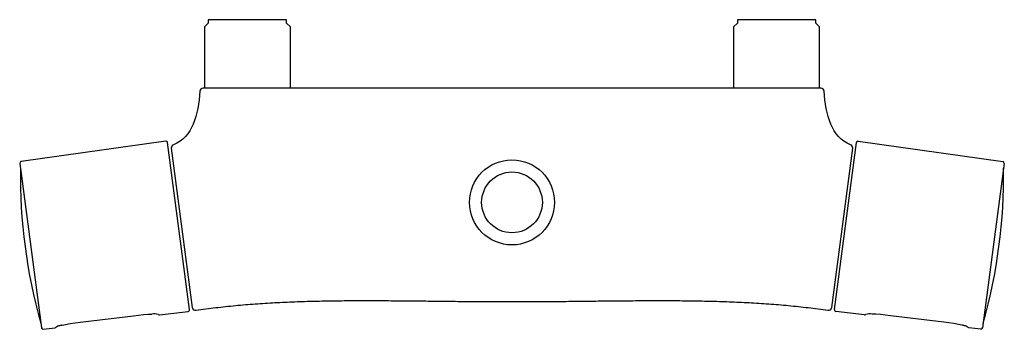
# Model space of a CAD drawing. Header units: millimetres. Extents: x -149 to 149, y -94 to 0.
import ezdxf

# ---------------------------------------------------------------- set-up
doc = ezdxf.new("R2010")
doc.units = ezdxf.units.MM
doc.header["$MEASUREMENT"] = 0
doc.layers.add('PLANNING', color=1, linetype='Continuous')

# ---------------------------------------------------------------- blocks, each defined once
blk = doc.blocks.new('83810000_t')
at = {"layer": 'PLANNING'}
for p, q in [((-68.15, 0), (-91.85, 0)), ((-91.85, 0), (-91.85, -1)), ((-68.15, -1), (-68.15, 0)), ((91.85, 0), (68.15, 0)), ((68.15, 0), (68.15, -1)), ((91.85, -1), (91.85, 0)), ((-91.85, -1), (-93, -2.15)), ((-93, -2.15), (-93, -20.7)), ((-67, -2.15), (-68.15, -1)), ((-67, -20.7), (-67, -2.15)), ((68.15, -1), (67, -2.15)), ((67, -2.15), (67, -20.7)), ((93, -2.15), (91.85, -1)), ((93, -20.7), (93, -2.15)), ((93.38, -20.7), (-93.38, -20.7)), ((-104.71, -36.71), (-148.39, -42.85)), ((-97.5, -87.59), (-104.14, -37.14)), ((97.5, -87.59), (104.14, -37.14)), ((104.71, -36.71), (148.39, -42.85)), ((-103.01, -38.84), (-96.67, -86.96)), ((96.67, -86.96), (103.01, -38.84)), ((-148.81, -43.41), (-142.27, -93.09)), ((148.81, -43.41), (142.27, -93.09)), ((-114.45, -89.47), (-112.91, -89.28)), ((-112.91, -89.28), (-111.39, -89.12)), ((-111.39, -89.12), (-109.97, -89)), ((-109.97, -89), (-108.93, -88.94)), ((-106.61, -89.21), (-97.93, -88.15)), ((106.61, -89.21), (97.93, -88.15)), ((109.97, -89), (108.93, -88.94)), ((111.39, -89.12), (109.97, -89)), ((112.91, -89.28), (111.39, -89.12)), ((114.45, -89.47), (112.91, -89.28)), ((-136.18, -92.31), (-136.03, -92.27)), ((-136.03, -92.27), (-134.98, -92.07)), ((-134.98, -92.07), (-133.58, -91.84)), ((-133.58, -91.84), (-132.07, -91.63)), ((-132.07, -91.63), (-130.53, -91.44)), ((-130.53, -91.44), (-114.45, -89.47)), ((130.53, -91.44), (114.45, -89.47)), ((132.07, -91.63), (130.53, -91.44)), ((133.58, -91.84), (132.07, -91.63)), ((134.98, -92.07), (133.58, -91.84)), ((136.03, -92.27), (134.98, -92.07)), ((136.18, -92.31), (136.03, -92.27)), ((-141.71, -93.52), (-138.17, -93.09)), ((141.71, -93.52), (138.17, -93.09))]:
    blk.add_line(p, q, dxfattribs=at)
for radius in [12.85, 9.18]:
    blk.add_circle((0, -55.2), radius, dxfattribs=at)
for centre, radius, start, end in [((-93.38, -21.7), 1, 90, 176.0703), ((93.38, -21.7), 1, 3.9297, 90), ((-104.64, -37.2), 0.5, 7.5, 97.9999), ((-102.02, -38.71), 1, 110.6415, 187.5), ((102.02, -38.71), 1, 352.5, 69.3585), ((104.64, -37.2), 0.5, 82.0001, 172.5), ((-148.32, -43.34), 0.5, 97.9999, 187.5), ((148.32, -43.34), 0.5, 352.5, 82.0001), ((15.2, -47.12), 163.84, 179.224, 195.776), ((-15.2, -47.12), 163.84, 344.224, 0.776), ((-108.33, -93.29), 4.38, 71.7594, 97.8267), ((-106.67, -88.72), 0.5, 234.5583, 276.9996), ((-98, -87.65), 0.5, 276.9996, 7.5), ((-95.68, -86.83), 1, 187.5, 278.5199), ((95.68, -86.83), 1, 261.4801, 352.5), ((98, -87.65), 0.5, 172.5, 263.0004), ((106.67, -88.72), 0.5, 263.0004, 305.4417), ((108.33, -93.29), 4.38, 82.1733, 108.2406), ((-141.78, -93.03), 0.5, 187.5, 276.9994), ((-138.23, -92.59), 0.5, 276.9994, 316.7511), ((-137.32, -93.45), 0.749, 114.2231, 136.7511), ((-135.84, -96.53), 4.16, 107.3311, 115.4227), ((-133.6, -103.71), 11.69, 102.7592, 107.3311), ((133.6, -103.71), 11.69, 72.6689, 77.2408), ((135.84, -96.53), 4.16, 64.6352, 72.6689), ((137.84, -92.31), 0.5, 244.6352, 245.513), ((137.32, -93.45), 0.749, 43.2489, 65.513), ((138.23, -92.59), 0.5, 223.2489, 263.0006), ((141.78, -93.03), 0.5, 263.0006, 352.5)]:
    blk.add_arc(centre, radius, start, end, dxfattribs=at)
for points, degree in [([(-94.38, -21.63), (-94.87, -28.69), (-96.55, -35.58), (-102.37, -37.77)], 3), ([(102.37, -37.77), (96.55, -35.58), (94.87, -28.69), (94.38, -21.63)], 3), ([(-95.53, -87.82), (-71.78, -84.26), (-47.85, -84.55), (-23.89, -85.2), (0, -85.2)], 4), ([(0, -85.2), (23.89, -85.2), (47.85, -84.55), (71.78, -84.26), (95.53, -87.82)], 4)]:
    blk.add_open_spline(points, degree=degree, dxfattribs=at)

msp = doc.modelspace()

# ---------------------------------------------------------------- block references
msp.add_blockref('83810000_t', (0, 0))

doc.saveas('drawing.dxf')
